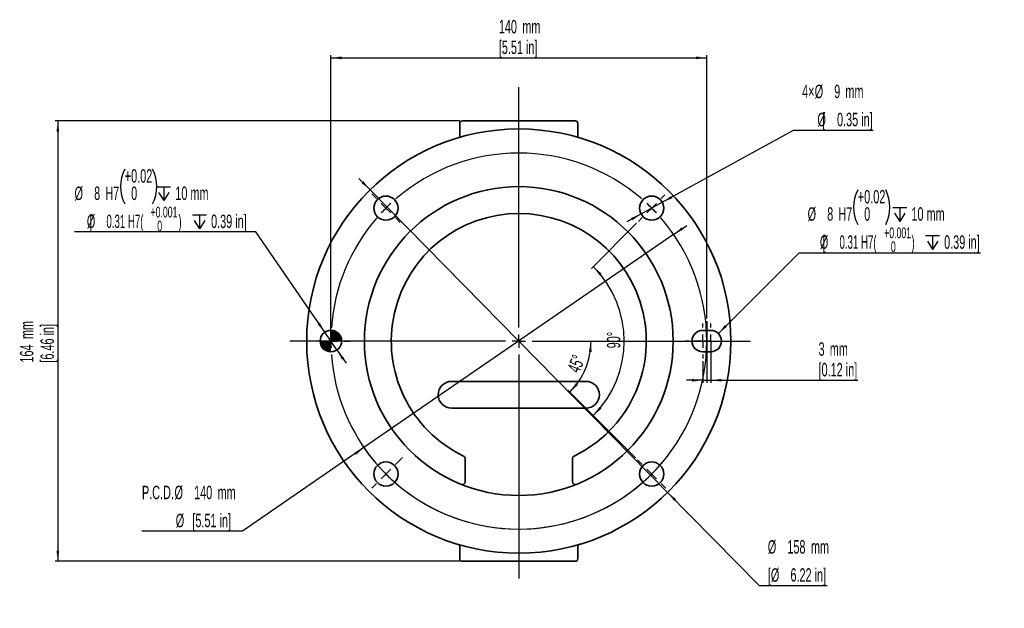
# Model space of a CAD drawing. Header units: millimetres. Extents: x 125 to 308, y 62 to 275.
# Tile 2 of 2: x 125 to 308, y 166 to 275. Entities that reach past the tile are written whole.
import ezdxf

# ---------------------------------------------------------------- set-up
doc = ezdxf.new("R2010")
doc.units = ezdxf.units.MM
doc.layers.add('实现', color=7, linetype='Continuous', lineweight=25)
doc.layers.add('标注层', color=3, linetype='Continuous')
doc.styles.add('SLDTEXTSTYLE0', font='TXT', dxfattribs={"width": 0.605})
doc.styles.add('SLDTEXTSTYLE1', font='TXT', dxfattribs={"width": 0.363})
doc.styles.add('SLDTEXTSTYLE2', font='TXT', dxfattribs={"width": 0.538182})
doc.dimstyles.new('SLDDIMSTYLE0', dxfattribs={"dimtxt": 2.5, "dimasz": 2, "dimexe": 0, "dimexo": 0.0625, "dimtad": 2, "dimlfac": 2, "dimrnd": 1e-09, "dimzin": 12, "dimdsep": 46, "dimtxsty": 'SLDTEXTSTYLE1', "dimsah": 1, "dimcen": 0.09, "dimadec": 0, "dimazin": 3, "dimtfac": 1, "dimtofl": 0, "dimtmove": 0, "dimatfit": 3, "dimfxl": 0, "dimfrac": 2, "dimtolj": 1, "dimtzin": 12, "dimarcsym": 0})
doc.dimstyles.new('SLDDIMSTYLE1', dxfattribs={"dimtxt": 2.5, "dimasz": 2, "dimexe": 0, "dimexo": 0.0625, "dimtad": 0, "dimtih": 1, "dimtoh": 1, "dimlfac": 2, "dimrnd": 1e-09, "dimzin": 12, "dimdsep": 46, "dimtxsty": 'SLDTEXTSTYLE1', "dimsah": 1, "dimcen": 0, "dimadec": 0, "dimazin": 3, "dimtfac": 1, "dimtmove": 0, "dimatfit": 3, "dimfxl": 0, "dimfrac": 2, "dimtolj": 1, "dimtzin": 12, "dimarcsym": 0})
doc.dimstyles.new('SLDDIMSTYLE2', dxfattribs={"dimtxt": 2.5, "dimasz": 2, "dimexe": 0, "dimexo": 0.0625, "dimtad": 0, "dimtih": 1, "dimtoh": 1, "dimlfac": 2, "dimrnd": 1e-09, "dimzin": 12, "dimdsep": 46, "dimtxsty": 'SLDTEXTSTYLE1', "dimsah": 1, "dimcen": 0, "dimadec": 0, "dimazin": 3, "dimtfac": 1, "dimtmove": 0, "dimatfit": 3, "dimfxl": 0, "dimfrac": 2, "dimtolj": 1, "dimtzin": 12, "dimarcsym": 0})
doc.dimstyles.new('SLDDIMSTYLE3', dxfattribs={"dimtxt": 2.5, "dimasz": 2, "dimexe": 0, "dimexo": 0.0625, "dimtad": 0, "dimtih": 1, "dimtoh": 1, "dimlfac": 2, "dimrnd": 1e-09, "dimzin": 12, "dimdsep": 46, "dimtxsty": 'SLDTEXTSTYLE1', "dimsah": 1, "dimcen": 0, "dimadec": 0, "dimazin": 3, "dimtol": 1, "dimtp": 0.015, "dimtfac": 1, "dimtofl": 0, "dimtmove": 0, "dimatfit": 3, "dimfxl": 0, "dimfrac": 2, "dimtolj": 1, "dimarcsym": 0})
doc.dimstyles.new('SLDDIMSTYLE4', dxfattribs={"dimtxt": 2.5, "dimasz": 2, "dimexe": 0, "dimexo": 0.0625, "dimtad": 0, "dimtih": 1, "dimtoh": 1, "dimlfac": 2, "dimrnd": 1e-09, "dimzin": 12, "dimdsep": 46, "dimtxsty": 'SLDTEXTSTYLE1', "dimsah": 1, "dimcen": 0, "dimadec": 0, "dimazin": 3, "dimtol": 1, "dimtp": 0.015, "dimtfac": 1, "dimtmove": 0, "dimatfit": 3, "dimfxl": 0, "dimfrac": 2, "dimtolj": 1, "dimarcsym": 0})
doc.dimstyles.new('SLDDIMSTYLE5', dxfattribs={"dimtxt": 2.5, "dimasz": 2, "dimexe": 0, "dimexo": 0.0625, "dimtad": 2, "dimlfac": 2, "dimrnd": 1e-09, "dimzin": 12, "dimdsep": 46, "dimtxsty": 'SLDTEXTSTYLE1', "dimsah": 1, "dimcen": 0.09, "dimadec": 0, "dimazin": 3, "dimtfac": 1, "dimtmove": 0, "dimatfit": 0, "dimfxl": 0, "dimfrac": 2, "dimtolj": 1, "dimtzin": 12, "dimarcsym": 0})
doc.dimstyles.new('SLDDIMSTYLE6', dxfattribs={"dimtxt": 2.5, "dimasz": 2, "dimexe": 0, "dimexo": 0.0625, "dimtad": 2, "dimdec": 4, "dimlfac": 2, "dimzin": 12, "dimdsep": 46, "dimtxsty": 'SLDTEXTSTYLE1', "dimsah": 1, "dimcen": 0.09, "dimazin": 3, "dimtfac": 1, "dimtofl": 0, "dimtmove": 0, "dimatfit": 3, "dimfxl": 0, "dimfrac": 2, "dimtolj": 1, "dimtzin": 12, "dimarcsym": 0})

# ---------------------------------------------------------------- blocks, each defined once
blk = doc.blocks.new('SW_NOTE_0')
at = {"layer": '实现', "color": 0, "char_height": 2, "attachment_point": 1, "style": 'SLDTEXTSTYLE0'}
for s, insert in [('+0.001', (0, 2.58)), ('0', (1.25, 0))]:
    blk.add_mtext(s, dxfattribs=dict(at, insert=insert))
blk = doc.blocks.new('SW_NOTE_1')
at = {"layer": '实现', "color": 0, "char_height": 2, "attachment_point": 1, "style": 'SLDTEXTSTYLE0'}
for s, insert in [('+0.001', (0, 2.58)), ('0', (1.25, 0))]:
    blk.add_mtext(s, dxfattribs=dict(at, insert=insert))
blk = doc.blocks.new('_D')
at = {"layer": '标注层'}
for p, q in [((182.67, 215.94), (182.67, 268.66)), ((182.67, 268.16), (252.67, 268.16)), ((252.67, 219.64), (252.67, 268.66))]:
    blk.add_line(p, q, dxfattribs=at)
for points in [[(182.67, 268.16), (184.67, 267.91), (184.67, 268.41)], [(252.67, 268.16), (250.67, 268.41), (250.67, 267.91)]]:
    blk.add_solid(points, dxfattribs=at)
at = {"layer": '标注层', "char_height": 2.5, "attachment_point": 1, "style": 'SLDTEXTSTYLE0'}
for s, insert in [('140', (213.95, 275.22)), ('mm', (218.33, 275.22)), ('[5.51 in]', (213.95, 271.39))]:
    blk.add_mtext(s, dxfattribs=dict(at, insert=insert))
blk = doc.blocks.new('_D_1')
at = {"layer": '实现'}
for p, q in [((189.97, 243.59), (187.86, 245.73)), ((189.97, 243.59), (245.38, 187.28)), ((245.38, 187.28), (262.46, 169.92)), ((262.46, 169.92), (275.13, 169.92))]:
    blk.add_line(p, q, dxfattribs=at)
for points in [[(189.97, 243.59), (188.74, 245.19), (188.39, 244.84)], [(245.38, 187.28), (246.6, 185.68), (246.96, 186.03)]]:
    blk.add_solid(points, dxfattribs=at)
at = {"layer": '实现', "char_height": 2.5, "attachment_point": 1, "style": 'SLDTEXTSTYLE0'}
for s, insert in [('%%c', (264.05, 178.37)), ('158', (267.69, 178.38)), ('mm', (272.07, 178.38)), ('[', (264.05, 173.15)), ('%%c', (264.62, 173.14)), ('6.22 in]', (268.27, 173.15))]:
    blk.add_mtext(s, dxfattribs=dict(at, insert=insert))
blk = doc.blocks.new('_D_2')
at = {"layer": '实现'}
for p, q in [((206.67, 256.44), (131.32, 256.44)), ((131.82, 256.44), (131.82, 174.44)), ((206.67, 174.44), (131.32, 174.44))]:
    blk.add_line(p, q, dxfattribs=at)
for points in [[(131.82, 256.44), (131.57, 254.44), (132.07, 254.44)], [(131.82, 174.44), (132.07, 176.44), (131.57, 176.44)]]:
    blk.add_solid(points, dxfattribs=at)
at = {"layer": '实现', "char_height": 2.5, "attachment_point": 1, "rotation": 90, "style": 'SLDTEXTSTYLE0'}
for s, insert in [('[6.46 in]', (128.59, 211.43)), ('mm', (124.76, 215.81)), ('164', (124.76, 211.43))]:
    blk.add_mtext(s, dxfattribs=dict(at, insert=insert))
blk = doc.blocks.new('_D_3')
at = {"layer": '实现'}
for p, q in [((246.51, 235.27), (248.98, 236.97)), ((246.51, 235.27), (188.83, 195.6)), ((188.83, 195.6), (166.23, 180.05)), ((166.23, 180.05), (147.48, 180.05))]:
    blk.add_line(p, q, dxfattribs=at)
blk.add_arc((217.67, 215.44), 35, 213.7026, 320.3204, dxfattribs=at)
for points in [[(246.51, 235.27), (248.3, 236.2), (248.01, 236.61)], [(188.83, 195.6), (187.04, 194.68), (187.33, 194.26)]]:
    blk.add_solid(points, dxfattribs=at)
at = {"layer": '实现', "char_height": 2.5, "attachment_point": 1, "style": 'SLDTEXTSTYLE0'}
for s, insert in [('P.C.D.', (147.48, 188.51)), ('%%c', (153.55, 188.51)), ('140', (157.2, 188.51)), ('mm', (161.57, 188.51)), ('%%c', (153.78, 183.28)), ('[', (156.86, 183.28)), ('5.51 in]', (157.43, 183.28))]:
    blk.add_mtext(s, dxfattribs=dict(at, insert=insert))
blk = doc.blocks.new('_D_4')
at = {"layer": '实现'}
for p, q in [((244.39, 241.27), (268.84, 254.71)), ((268.84, 254.71), (283.7, 254.71)), ((240.45, 239.1), (244.39, 241.27)), ((240.45, 239.1), (237.82, 237.66))]:
    blk.add_line(p, q, dxfattribs=at)
for points in [[(244.39, 241.27), (246.26, 242.02), (246.02, 242.45)], [(240.45, 239.1), (238.58, 238.36), (238.82, 237.92)]]:
    blk.add_solid(points, dxfattribs=at)
at = {"layer": '实现', "char_height": 2.5, "attachment_point": 1, "style": 'SLDTEXTSTYLE0'}
for s, insert in [('4×', (270.43, 263.17)), ('%%c', (272.78, 263.16)), ('9', (276.42, 263.17)), ('mm', (278.5, 263.17)), ('%%c', (273.29, 257.93)), ('[', (274.18, 257.94)), ('0.35 in]', (276.94, 257.94))]:
    blk.add_mtext(s, dxfattribs=dict(at, insert=insert))
blk = doc.blocks.new('SW_SYMBOL_HOLE_DEPTH')
at = {"layer": '实现', "color": 0}
for p, q in [((0, 875), (800, 875)), ((400, 875), (400, 75)), ((100, 555), (400, 75)), ((700, 555), (400, 75))]:
    blk.add_line(p, q, dxfattribs=at)
blk = doc.blocks.new('_D_5')
at = {"layer": '实现'}
for p, q in [((254.84, 216.85), (269.87, 231.89)), ((269.87, 231.89), (303.65, 231.89))]:
    blk.add_line(p, q, dxfattribs=at)
for centre, start, end in [((287.25, 240.35), 153.4349, 206.5651), ((279.55, 240.35), 333.4349, 26.5651)]:
    blk.add_arc(centre, 7.22, start, end, dxfattribs=at)
blk.add_solid([(254.84, 216.85), (256.43, 218.09), (256.07, 218.44)], dxfattribs=at)
at = {"layer": '实现', "xscale": 0.003222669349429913, "yscale": 0.003222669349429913, "zscale": 0.003222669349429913}
for p in [(287.34, 237.48), (293.44, 232.25)]:
    blk.add_blockref('SW_SYMBOL_HOLE_DEPTH', p, dxfattribs=at)
at = {"layer": '实现', "char_height": 2.5, "attachment_point": 1}
for s, insert, style in [('+', (280.79, 243.57), 'SLDTEXTSTYLE0'), ('0.02', (282, 243.57), 'SLDTEXTSTYLE0'), ('%%c', (271.46, 240.34), 'SLDTEXTSTYLE0'), ('8', (275.11, 240.35), 'SLDTEXTSTYLE0'), ('H7', (277.19, 240.35), 'SLDTEXTSTYLE0'), ('0', (282, 240.34), 'SLDTEXTSTYLE0'), ('10 mm', (290.8, 240.35), 'SLDTEXTSTYLE0'), ('%%c', (273.75, 235.11), 'SLDTEXTSTYLE0'), ('[', (274.27, 235.12), 'SLDTEXTSTYLE0'), ('0.31 H7(             )', (277.4, 235.12), 'SLDTEXTSTYLE2'), ('0.39 in]', (296.89, 235.12), 'SLDTEXTSTYLE0')]:
    blk.add_mtext(s, dxfattribs=dict(at, insert=insert, style=style))
blk = doc.blocks.new('_D_6')
at = {"layer": '实现'}
for p, q in [((168.71, 235.75), (134.93, 235.75)), ((181.54, 217.09), (168.71, 235.75)), ((183.8, 213.79), (181.54, 217.09)), ((183.8, 213.79), (185.5, 211.32))]:
    blk.add_line(p, q, dxfattribs=at)
for centre, start, end in [((150.73, 244.21), 153.4349, 206.5651), ((143.02, 244.21), 333.4349, 26.5651)]:
    blk.add_arc(centre, 7.22, start, end, dxfattribs=at)
for points in [[(181.54, 217.09), (180.61, 218.88), (180.2, 218.59)], [(183.8, 213.79), (184.73, 212), (185.14, 212.28)]]:
    blk.add_solid(points, dxfattribs=at)
at = {"layer": '实现', "xscale": 0.003222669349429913, "yscale": 0.003222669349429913, "zscale": 0.003222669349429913}
for p in [(150.24, 241.34), (156.91, 236.11)]:
    blk.add_blockref('SW_SYMBOL_HOLE_DEPTH', p, dxfattribs=at)
at = {"layer": '实现', "char_height": 2.5, "attachment_point": 1}
for s, insert, style in [('+', (144.27, 247.43), 'SLDTEXTSTYLE0'), ('0.02', (145.47, 247.43), 'SLDTEXTSTYLE0'), ('%%c', (134.93, 244.2), 'SLDTEXTSTYLE0'), ('8', (138.58, 244.21), 'SLDTEXTSTYLE0'), ('H7', (140.66, 244.21), 'SLDTEXTSTYLE0'), ('0', (145.47, 244.2), 'SLDTEXTSTYLE0'), ('10 mm', (153.7, 244.21), 'SLDTEXTSTYLE0'), ('%%c', (137.22, 238.98), 'SLDTEXTSTYLE0'), ('[', (137.75, 238.98), 'SLDTEXTSTYLE0'), ('0.31 H7(             )', (140.87, 238.98), 'SLDTEXTSTYLE2'), ('0.39 in]', (160.36, 238.98), 'SLDTEXTSTYLE0')]:
    blk.add_mtext(s, dxfattribs=dict(at, insert=insert, style=style))
blk = doc.blocks.new('_D_7')
at = {"layer": '实现'}
for p, q in [((253.42, 214.94), (253.42, 207.65)), ((251.92, 211.69), (251.92, 207.65)), ((251.92, 208.15), (248.92, 208.15)), ((251.92, 208.15), (253.42, 208.15)), ((253.42, 208.15), (280.84, 208.15))]:
    blk.add_line(p, q, dxfattribs=at)
for points in [[(251.92, 208.15), (249.92, 208.4), (249.92, 207.9)], [(253.42, 208.15), (255.42, 207.9), (255.42, 208.4)]]:
    blk.add_solid(points, dxfattribs=at)
at = {"layer": '实现', "char_height": 2.5, "attachment_point": 1, "style": 'SLDTEXTSTYLE0'}
for s, insert in [('3', (273.5, 215.21)), ('mm', (275.59, 215.21)), ('[0.12 in]', (273.5, 211.37))]:
    blk.add_mtext(s, dxfattribs=dict(at, insert=insert))
blk = doc.blocks.new('_D_8')
at = {"layer": '实现'}
blk.add_line((239.42, 193.69), (226.83, 206.28), dxfattribs=at)
blk.add_arc((217.67, 215.44), 13.45, 315, 0, dxfattribs=at)
for points in [[(231.12, 215.44), (230.73, 213.46), (231.23, 213.43)], [(227.18, 205.93), (228.68, 207.28), (228.3, 207.6)]]:
    blk.add_solid(points, dxfattribs=at)
at = {"layer": '实现', "insert": (226.61, 210.28), "char_height": 2.5, "attachment_point": 1, "rotation": 67.5, "style": 'SLDTEXTSTYLE0'}
blk.add_mtext('45°', dxfattribs=at)
blk = doc.blocks.new('_D_9')
at = {"layer": '实现'}
for p, q in [((239.59, 237.36), (231.2, 228.97)), ((239.42, 193.69), (231.2, 201.91))]:
    blk.add_line(p, q, dxfattribs=at)
blk.add_arc((217.67, 215.44), 19.63, 315, 45, dxfattribs=at)
for points in [[(231.55, 229.32), (232.71, 227.67), (233.08, 228)], [(231.55, 201.56), (233.08, 202.87), (232.71, 203.21)]]:
    blk.add_solid(points, dxfattribs=at)
at = {"layer": '实现', "insert": (234.08, 214.09), "char_height": 2.5, "attachment_point": 1, "rotation": 90, "style": 'SLDTEXTSTYLE0'}
blk.add_mtext('90°', dxfattribs=at)
blk = doc.blocks.new('SW_CENTERMARKSYMBOL_0')
at = {"layer": '实现', "color": 0}
for p, q in [((0, 2.5), (0, 47.3)), ((-26.52, 26.52), (-27.4, 27.4)), ((26.52, 26.52), (27.22, 27.22)), ((-24.75, 24.75), (-25.63, 25.63)), ((-24.75, 24.75), (-23.86, 23.86)), ((24.75, 24.75), (23.86, 23.86)), ((24.75, 24.75), (25.63, 25.63)), ((-22.98, 22.98), (-22.1, 22.1)), ((22.98, 22.98), (22.27, 22.27)), ((-2.5, 0), (-42.67, 0)), ((-37.5, 0), (-38.5, 0)), ((-35, 0), (-36.25, 0)), ((-35, 0), (-33.75, 0)), ((-32.5, 0), (-31.5, 0)), ((0, 0), (-1.25, 0)), ((0, 0), (0, 1.25)), ((0, 0), (0, -1.25)), ((0, 0), (1.25, 0)), ((2.5, 0), (43.13, 0)), ((0, -2.5), (0, -44.19)), ((-22.98, -22.98), (-21.66, -21.66)), ((22.98, -22.98), (22.1, -22.1)), ((-24.75, -24.75), (-25.63, -25.63)), ((-24.75, -24.75), (-23.86, -23.86)), ((24.75, -24.75), (23.86, -23.86)), ((24.75, -24.75), (25.63, -25.63)), ((-26.52, -26.52), (-27.4, -27.4)), ((26.52, -26.52), (27.4, -27.4))]:
    blk.add_line(p, q, dxfattribs=at)
for start, end in [(49.0926, 130.9074), (135, 137.0463), (132.9537, 135), (45, 47.0463), (42.9537, 45), (139.0926, 175.9074), (319.0926, 40.9074), (177.9537, 180), (180, 182.0463), (184.0926, 220.9074), (222.9537, 225), (225, 227.0463), (312.9537, 315), (315, 317.0463), (229.0926, 310.9074)]:
    blk.add_arc((0, 0), 35, start, end, dxfattribs=at)
blk = doc.blocks.new('SW_CENTERMARKSYMBOL_1')
at = {"layer": '实现', "color": 0}
for p, q in [((0, 2.5), (0, 3.25)), ((1.5, 2.5), (1.5, 3.25)), ((-2.5, 0), (-3.25, 0)), ((-1, 0), (-1.75, 0)), ((0, 0), (-1.25, 0)), ((0, 0), (0, 1.25)), ((0, 0), (1.25, 0)), ((0, 0), (0, -1.25)), ((1.5, 0), (0.25, 0)), ((1.5, 0), (1.5, 1.25)), ((1.5, 0), (2.75, 0)), ((1.5, 0), (1.5, -1.25)), ((2.5, 0), (3.25, 0)), ((4, 0), (4.75, 0)), ((0, -2.5), (0, -3.25)), ((1.5, -2.5), (1.5, -3.25))]:
    blk.add_line(p, q, dxfattribs=at)
blk = doc.blocks.new('SW_DOWELSYMBOL_0')
at = {"linetype": 'Continuous', "lineweight": 25}
h = blk.add_hatch(color=0, dxfattribs=at)
edge = h.paths.add_edge_path(flags=0)
edge.add_arc((0, 0), 2, 0, 90)
edge.add_line((0, 2), (0, 0))
edge.add_line((0, 0), (2, 0))
h = blk.add_hatch(color=0, dxfattribs=at)
edge = h.paths.add_edge_path(flags=0)
edge.add_arc((0, 0), 2, 180, 270)
edge.add_line((0, -2), (0, 0))
edge.add_line((0, 0), (-2, 0))
at = {"layer": '实现', "color": 0}
blk.add_circle((0, 0), 2, dxfattribs=at)

msp = doc.modelspace()

# ---------------------------------------------------------------- linework, layer by layer
at = {"color": 7, "linetype": 'Continuous', "lineweight": 35}
for p, q in [((206.671509, 255.938097), (206.671509, 253.869208)), ((207.171509, 256.438098), (228.171509, 256.438098)), ((228.671509, 255.938097), (228.671509, 253.869208)), ((253.42151, 217.438097), (251.921507, 217.438097)), ((251.921507, 213.438097), (253.42151, 213.438097)), ((205.171508, 207.938097), (230.171509, 207.938097)), ((230.171509, 202.938097), (205.171508, 202.938097)), ((207.671509, 189.211917), (207.671509, 193.579174)), ((227.671508, 193.579174), (227.671508, 189.211917)), ((206.671509, 177.006985), (206.671509, 174.938097)), ((228.671509, 177.006985), (228.671509, 174.938097)), ((228.171509, 174.438096), (207.171509, 174.438096))]:
    msp.add_line(p, q, dxfattribs=at)
for centre, radius in [((217.671509, 215.438097), 39.5), ((217.671509, 215.438097), 28.75), ((192.922771, 240.186834), 2.25), ((242.420246, 240.186834), 2.25), ((182.671509, 215.438097), 2), ((192.922771, 190.689359), 2.25), ((242.420246, 190.689359), 2.25)]:
    msp.add_circle(centre, radius, dxfattribs=at)
for centre, radius, start, end in [((207.171509, 255.938097), 0.5, 90, 180), ((228.171509, 255.938097), 0.5, 0, 90), ((217.671509, 215.438097), 23.75, 295.6574436, 244.3425564), ((251.921509, 215.438097), 2, 90, 270), ((253.421509, 215.438097), 2, 270, 90), ((205.171509, 205.438097), 2.5, 90, 270), ((230.171509, 205.438097), 2.5, 270, 90), ((207.171509, 193.579174), 0.5, 0, 64.3425564), ((228.171509, 193.579174), 0.5, 115.6574436, 180), ((207.171509, 189.211917), 0.5, 248.18064801, 0), ((228.171509, 189.211917), 0.5, 180, 291.81935199), ((207.171509, 174.938097), 0.5, 180, 270), ((228.171509, 174.938097), 0.5, 270, 0)]:
    msp.add_arc(centre, radius, start, end, dxfattribs=at)
for points, knots in [([(206.671509, 253.685035), (206.671509, 253.621883), (206.658972, 253.564636), (206.617782, 253.463746), (206.589457, 253.420735), (206.523183, 253.34801), (206.485921, 253.318912), (206.404743, 253.272474), (206.360436, 253.255261), (206.315095, 253.244552)], [0, 0, 0, 0, 0.25, 0.25, 0.5, 0.5, 0.75, 0.75, 1, 1, 1, 1]), ([(228.671509, 253.685034), (228.676553, 253.634959), (228.687827, 253.523035), (228.759674, 253.408893), (228.835672, 253.332712), (228.884375, 253.30572), (228.904444, 253.294597)], [0, 0, 0, 0, 0.2724064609, 0.6088723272, 0.8388376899, 1, 1, 1, 1]), ([(206.448651, 177.575628), (206.4645, 177.566783), (206.509701, 177.541556), (206.58273, 177.467976), (206.655209, 177.353196), (206.66647, 177.241246), (206.671509, 177.19116)], [0, 0, 0, 0, 0.1311190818, 0.3739525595, 0.7199094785, 1, 1, 1, 1]), ([(228.671509, 177.191159), (228.671509, 177.254311), (228.684045, 177.311557), (228.725236, 177.412447), (228.753561, 177.455458), (228.819834, 177.528184), (228.857096, 177.557281), (228.938275, 177.603719), (228.982582, 177.620932), (229.027922, 177.631642)], [0, 0, 0, 0, 0.25, 0.25, 0.5, 0.5, 0.75, 0.75, 1, 1, 1, 1])]:
    msp.add_open_spline(points, degree=3, knots=knots, dxfattribs=at)
for points in [[(206.671509, 253.685035), (206.671509, 253.744519), (206.671509, 253.805919), (206.671509, 253.86921)], [(228.671509, 253.86921), (228.671509, 253.805919), (228.671509, 253.744519), (228.671509, 253.685035)], [(206.671509, 177.006984), (206.671509, 177.070274), (206.671509, 177.131674), (206.671509, 177.191159)], [(228.671509, 177.191159), (228.671509, 177.131674), (228.671509, 177.070274), (228.671509, 177.006984)]]:
    msp.add_open_spline(points, degree=3, dxfattribs=at)
at = {"layer": '标注层'}
for p, q in [((252.671509, 219.141259), (252.671509, 207.637131)), ((249.073115, 215.438097), (258.708225, 215.438097))]:
    msp.add_line(p, q, dxfattribs=at)

# ---------------------------------------------------------------- block references
at = {"layer": '实现'}
for name, p in [('SW_CENTERMARKSYMBOL_0', (217.671509, 215.438097)), ('SW_NOTE_1', (149.09285, 237.869286)), ('SW_NOTE_0', (285.731379, 234.00991)), ('SW_CENTERMARKSYMBOL_1', (251.921509, 215.438097)), ('SW_DOWELSYMBOL_0', (182.671509, 215.438097))]:
    msp.add_blockref(name, p, dxfattribs=at)

# ---------------------------------------------------------------- dimensions: what is measured, and where the dimension line sits
for p1, p2, text, dimstyle, picture, middle in [((244.39194, 241.270772), (240.448552, 239.102896), '4×<> mm\\P    [%%c0.35 in]', 'SLDDIMSTYLE1', '_D_4', (277.060895, 259.939369)), ((181.538829, 217.08644), (183.804189, 213.789753), '<>H7{\\fGDT;x}10 mm\\P   [%%c0.31 H7(             ){\\fGDT;x}0.39 in]\\P', 'SLDDIMSTYLE4', '_D_6', (151.02854, 241.768494)), ((245.375799, 187.282772), (189.967219, 243.593421), '<> mm\\P[%%c6.22 in]', 'SLDDIMSTYLE1', '_D_1', (269.590216, 175.149858)), ((252.007295, 214.023883), (254.835722, 216.85231), '<>H7 {\\fGDT;x}10 mm\\P   [%%c0.31 H7(             ){\\fGDT;x}0.39 in]', 'SLDDIMSTYLE3', '_D_5', (287.555995, 237.904788)), ((188.834366, 195.603299), (246.508652, 235.272894), 'P.C.D.<> mm\\P          [%%c5.51 in]', 'SLDDIMSTYLE2', '_D_3', (156.061412, 185.283563))]:
    dim = msp.add_diameter_dim_2p(p1=p1, p2=p2, text=text, dimstyle=dimstyle, dxfattribs=at)
    dim.commit()
    dim.dimension.update_dxf_attribs({"geometry": picture, "text_midpoint": middle, "dimtype": 163})
dim = msp.add_linear_dim(base=(131.816804, 174.438097), p1=(207.171509, 256.438097), p2=(207.171509, 174.438097), angle=90, text='<> mm \\P[6.46 in]', dimstyle='SLDDIMSTYLE0', dxfattribs=at)
dim.commit()
dim.dimension.update_dxf_attribs({"geometry": '_D_2', "text_midpoint": (131.816804, 215.438097), "dimtype": 160})
for base, line1, line2, picture, middle in [((237.303525, 215.438097), ((239.945372, 237.71196), (244.89512, 242.661708)), ((239.768596, 193.34101), (245.071896, 188.037709)), '_D_9', (237.303525, 215.438097)), ((230.099438, 210.29028), ((239.768596, 193.34101), (245.071896, 188.037709)), ((260.804585, 215.438097), (174.998828, 215.438097)), '_D_8', (230.099438, 210.29028))]:
    dim = msp.add_angular_dim_2l(base=base, line1=line1, line2=line2, dimstyle='SLDDIMSTYLE6', dxfattribs=at)
    dim.commit()
    dim.dimension.update_dxf_attribs({"geometry": picture, "text_midpoint": middle, "dimtype": 162})
dim = msp.add_linear_dim(base=(253.421509, 208.149433), p1=(251.921509, 212.188097), p2=(253.421509, 215.438097), text='<> mm\\P[0.12 in]', dimstyle='SLDDIMSTYLE5', dxfattribs=at)
dim.commit()
dim.dimension.update_dxf_attribs({"geometry": '_D_7', "text_midpoint": (277.171509, 208.149433), "dimtype": 160})
at = {"layer": '标注层'}
dim = msp.add_linear_dim(base=(252.671509, 268.163498), p1=(182.671509, 215.438097), p2=(252.671509, 219.141259), text='<> mm\\P[5.51 in]', dimstyle='SLDDIMSTYLE0', dxfattribs=at)
dim.commit()
dim.dimension.update_dxf_attribs({"geometry": '_D', "text_midpoint": (217.671509, 268.163498), "dimtype": 160})

doc.saveas('drawing.dxf')
